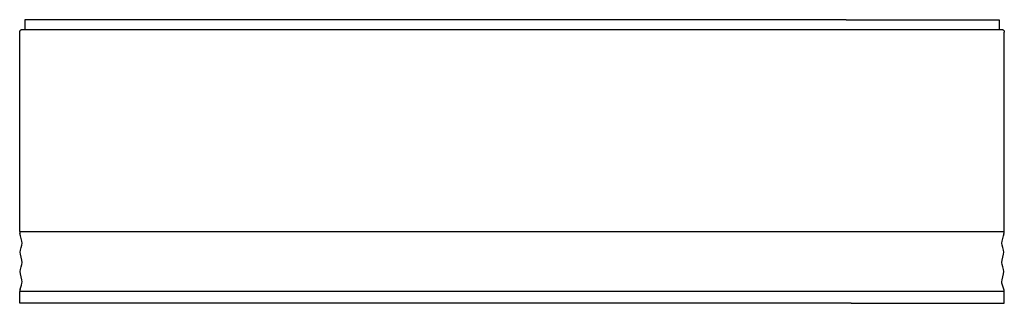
# Model space of a CAD drawing. Header units: millimetres. Extents: x 2948.66 to 2950.64, y 2625.18 to 2625.75.
import ezdxf

# ---------------------------------------------------------------- set-up
doc = ezdxf.new("R2010")
doc.units = ezdxf.units.MM
doc.layers.add('SANINDUSA', color=3, linetype='Continuous')

msp = doc.modelspace()

# ---------------------------------------------------------------- linework, layer by layer
at = {"layer": 'SANINDUSA'}
for p, q in [((2948.6722, 2625.7544), (2948.6722, 2625.7344)), ((2948.9795, 2625.7544), (2948.6722, 2625.7544)), ((2950.3236, 2625.7544), (2948.9795, 2625.7544)), ((2950.3236, 2625.7544), (2950.6309, 2625.7544)), ((2950.6309, 2625.7544), (2950.6309, 2625.7344)), ((2948.6616, 2625.3285), (2948.6616, 2625.7294)), ((2948.6651, 2625.7344), (2948.9724, 2625.7344)), ((2948.9724, 2625.7344), (2950.3307, 2625.7344)), ((2950.3307, 2625.7344), (2950.6379, 2625.7344)), ((2950.6415, 2625.3285), (2950.6415, 2625.7294)), ((2948.6616, 2625.3285), (2948.9689, 2625.3285)), ((2948.9689, 2625.3285), (2950.3342, 2625.3285)), ((2950.3342, 2625.3285), (2950.6415, 2625.3285)), ((2948.662, 2625.1844), (2948.662, 2625.2082)), ((2948.9693, 2625.2082), (2948.662, 2625.2082)), ((2950.3338, 2625.2082), (2948.9693, 2625.2082)), ((2950.6411, 2625.2082), (2950.3338, 2625.2082)), ((2950.6411, 2625.1844), (2950.6411, 2625.2082)), ((2948.9693, 2625.1844), (2948.662, 2625.1844)), ((2950.3338, 2625.1844), (2948.9693, 2625.1844)), ((2950.3338, 2625.1844), (2950.6411, 2625.1844))]:
    msp.add_line(p, q, dxfattribs=at)
at = {"layer": 'SANINDUSA', "flags": 128}
for points in [[(2948.6616, 2625.7294), (2948.6616, 2625.7304), (2948.6618, 2625.7313), (2948.6622, 2625.7322), (2948.6626, 2625.7329), (2948.6631, 2625.7335), (2948.6638, 2625.734), (2948.6644, 2625.7343), (2948.6651, 2625.7344)], [(2950.6379, 2625.7344), (2950.6386, 2625.7343), (2950.6393, 2625.734), (2950.6399, 2625.7335), (2950.6404, 2625.7329), (2950.6409, 2625.7322), (2950.6412, 2625.7313), (2950.6414, 2625.7304), (2950.6415, 2625.7294)]]:
    msp.add_lwpolyline(points, dxfattribs=at)
at = {"layer": 'SANINDUSA'}
for centre, radius, start, end in [((2948.6752, 2625.3285), 0.0136, 179.8646, 196.6976), ((2950.6278, 2625.3285), 0.0136, 343.3024, 0.1354), ((2948.6755, 2625.2083), 0.0135, 161.1699, 180.1923), ((2950.6276, 2625.2083), 0.0135, 359.8077, 18.8301)]:
    msp.add_arc(centre, radius, start, end, dxfattribs=at)
for points in [[(2948.6627, 2625.2126), (2948.6647, 2625.2185), (2948.6665, 2625.2241), (2948.6665, 2625.2318), (2948.6626, 2625.2431), (2948.6625, 2625.253), (2948.6665, 2625.2626), (2948.6665, 2625.2708), (2948.6625, 2625.2834), (2948.6625, 2625.2909), (2948.6665, 2625.3015), (2948.6665, 2625.3093), (2948.6636, 2625.3199), (2948.6621, 2625.3246)], [(2950.6403, 2625.2126), (2950.6383, 2625.2185), (2950.6365, 2625.2241), (2950.6365, 2625.2318), (2950.6405, 2625.2431), (2950.6405, 2625.253), (2950.6365, 2625.2626), (2950.6365, 2625.2708), (2950.6405, 2625.2834), (2950.6405, 2625.2909), (2950.6365, 2625.3015), (2950.6365, 2625.3093), (2950.6395, 2625.3199), (2950.6409, 2625.3246)]]:
    msp.add_open_spline(points, degree=3, knots=[0.0242656, 0.0242656, 0.0242656, 0.0242656, 0.1574838, 0.1574838, 0.3347388, 0.3347388, 0.4884914, 0.4884914, 0.6657464, 0.6657464, 0.8194991, 0.8194991, 0.9732812, 0.9732812, 0.9732812, 0.9732812], dxfattribs=at)

doc.saveas('drawing.dxf')
